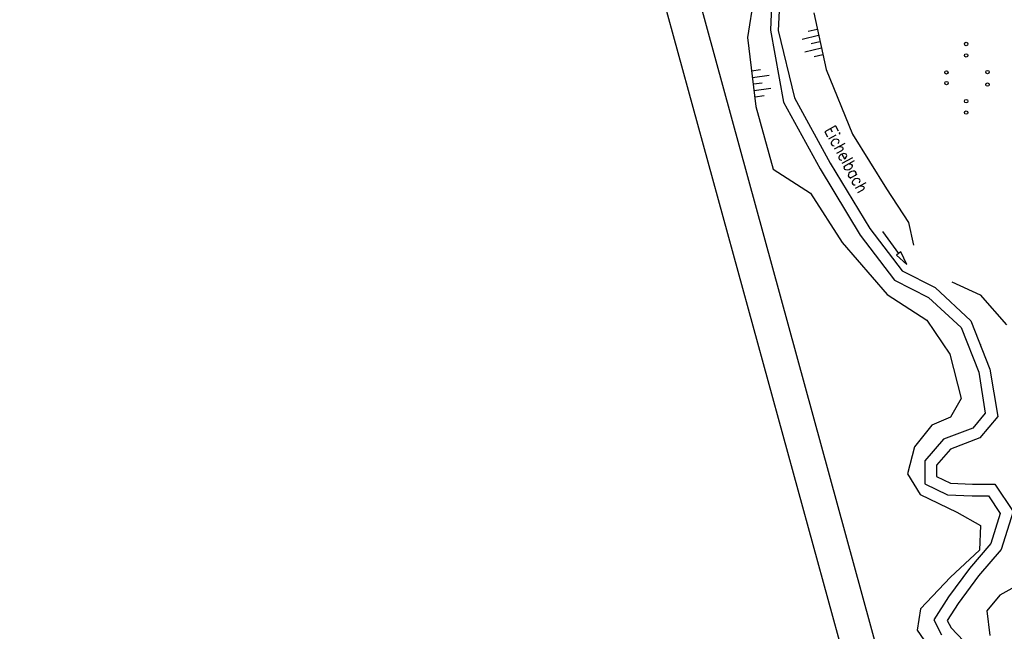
# Model space of a CAD drawing. Extents: x 447258 to 447844, y 441190 to 442763.
# Tile 66 of 123: x 447258 to 447401, y 441850 to 441939. Entities that reach past the tile are written whole.
import ezdxf

# ---------------------------------------------------------------- set-up
doc = ezdxf.new("R2010")
doc.units = 0
doc.header["$LTSCALE"] = 2
doc.header["$MEASUREMENT"] = 0
doc.linetypes.add('AUSGEZOGEN', pattern=[0])
doc.layers.get('0').update_dxf_attribs({"linetype": 'AUSGEZOGEN'})
for name, color, linetype in [('DB-Bemassung', 15, 'CONTINUOUS'), ('DB-Bestand', 8, 'CONTINUOUS'), ('FBRTOP', 250, 'AUSGEZOGEN'), ('Planeinteilung', 250, 'CONTINUOUS'), ('RAHMEN', 7, 'AUSGEZOGEN')]:
    doc.layers.add(name, color=color, linetype=linetype)
doc.styles.add('ROMANS', font='romans.shx', dxfattribs={"width": 0.8})

# ---------------------------------------------------------------- blocks, each defined once
blk = doc.blocks.new('PRIM_AC1_270')
at = {"layer": 'DB-Bestand', "color": 253, "linetype": 'Continuous'}
for points in [[(75.93, 235.89), (76.41, 237.12)], [(76.86, 235.53), (77.75, 237.83)], [(78.62, 234.84), (79.52, 237.14)], [(77.74, 235.19), (78.22, 236.41)], [(79.5, 234.5), (79.98, 235.72)]]:
    blk.add_lwpolyline(points, dxfattribs=at)
blk = doc.blocks.new('PRIM_AC1_271')
at = {"layer": 'DB-Bestand', "color": 253, "linetype": 'Continuous'}
for points in [[(75.93, 235.89), (76.41, 237.12)], [(76.86, 235.53), (77.75, 237.83)], [(78.62, 234.84), (79.52, 237.14)], [(77.74, 235.19), (78.22, 236.41)], [(79.5, 234.5), (79.98, 235.72)]]:
    blk.add_lwpolyline(points, dxfattribs=at)
blk = doc.blocks.new('PRIM_A86_130')
at = {"layer": 'DB-Bestand', "color": 253, "linetype": 'Continuous'}
for centre in [(108.2, 260.85), (109.96, 260.36), (103.43, 258.93), (105.04, 258.49), (111.47, 256.73), (113.08, 256.29), (106.67, 255.06), (108.17, 254.66)]:
    blk.add_circle(centre, 0.25, dxfattribs=at)
blk = doc.blocks.new('1135297')
blk.add_line((0, 0), (1135, 0))
at = {"layer": 'RAHMEN'}
blk.add_line((25, 5), (950, 5), dxfattribs=at)

msp = doc.modelspace()

# ---------------------------------------------------------------- linework, layer by layer
at = {"layer": 'DB-Bestand', "linetype": 'Continuous'}
for p, q in [((447367.6, 441949.19), (447367.04, 441937.88)), ((447368.74, 441949.09), (447368.18, 441937.82)), ((447364.76, 441943.46), (447363.69, 441936.81)), ((447373.39, 441940.4), (447375.16, 441932.14)), ((447367.04, 441937.88), (447368.94, 441927.37)), ((447368.18, 441937.82), (447370.54, 441927.99)), ((447363.69, 441936.81), (447364.94, 441926.74)), ((447375.16, 441932.14), (447379.03, 441922.71)), ((447370.54, 441927.99), (447375.78, 441918.49)), ((447364.94, 441926.74), (447367.43, 441917.59)), ((447368.94, 441927.37), (447374.3, 441917.64)), ((447379.03, 441922.71), (447383.95, 441914.75)), ((447367.43, 441917.59), (447372.87, 441914.12)), ((447374.3, 441917.64), (447380.11, 441907.99)), ((447375.78, 441918.49), (447381.52, 441908.95)), ((447383.95, 441914.75), (447387.19, 441909.82)), ((447372.87, 441914.12), (447377.52, 441906.91)), ((447381.52, 441908.95), (447386.27, 441902.78)), ((447387.19, 441909.82), (447387.91, 441906.55)), ((447380.11, 441907.99), (447385.15, 441901.44)), ((447383.38, 441908.53), (447385.74, 441905.31)), ((447377.52, 441906.91), (447384.09, 441899.33)), ((447385.74, 441905.31), (447385.42, 441905.07)), ((447385.42, 441905.07), (447386.93, 441903.7)), ((447386.07, 441905.55), (447385.74, 441905.31)), ((447386.93, 441903.7), (447386.07, 441905.55)), ((447386.27, 441902.78), (447391.08, 441900.34)), ((447385.15, 441901.44), (447390.1, 441898.92)), ((447391.08, 441900.34), (447396.28, 441895.51)), ((447393.51, 441901.17), (447397.63, 441899.27)), ((447384.09, 441899.33), (447389.86, 441895.61)), ((447390.1, 441898.92), (447394.84, 441894.52)), ((447397.63, 441899.27), (447401.47, 441894.91)), ((447389.86, 441895.61), (447393.22, 441890.62)), ((447394.84, 441894.52), (447397.41, 441888.01)), ((447396.28, 441895.51), (447399.06, 441888.46)), ((447393.22, 441890.62), (447394.88, 441884.18)), ((447397.41, 441888.01), (447398.38, 441882.04)), ((447399.06, 441888.46), (447400.19, 441881.54)), ((447394.88, 441884.18), (447393.28, 441881.48)), ((447398.38, 441882.04), (447396.55, 441879.87)), ((447390.57, 441880.31), (447388.05, 441877.13)), ((447393.28, 441881.48), (447390.57, 441880.31)), ((447400.19, 441881.54), (447397.57, 441878.44)), ((447396.55, 441879.87), (447392.28, 441878.24)), ((447392.28, 441878.24), (447389.55, 441875.1)), ((447397.57, 441878.44), (447393.28, 441876.8)), ((447388.05, 441877.13), (447387.02, 441873.22)), ((447393.28, 441876.8), (447391.25, 441874.47)), ((447389.55, 441875.1), (447389.57, 441871.72)), ((447391.25, 441874.47), (447391.27, 441872.8)), ((447387.02, 441873.22), (447388.87, 441870.2)), ((447389.57, 441871.72), (447392.88, 441870.13)), ((447391.27, 441872.8), (447393.3, 441871.82)), ((447393.3, 441871.82), (447396.49, 441871.71)), ((447396.49, 441871.71), (447399.77, 441871.7)), ((447399.77, 441871.7), (447402.43, 441867.7)), ((447388.87, 441870.2), (447394.23, 441867.62)), ((447392.88, 441870.13), (447396.46, 441870.01)), ((447396.46, 441870.01), (447398.86, 441870)), ((447398.86, 441870), (447400.56, 441867.43)), ((447394.23, 441867.62), (447397.69, 441865.67)), ((447400.56, 441867.43), (447399.18, 441863.03)), ((447402.43, 441867.7), (447400.7, 441862.18)), ((447397.69, 441865.67), (447397.51, 441862.06)), ((447399.18, 441863.03), (447396.06, 441859.4)), ((447397.51, 441862.06), (447393.3, 441858.14)), ((447400.7, 441862.18), (447397.39, 441858.33)), ((447396.06, 441859.4), (447393.02, 441855.26)), ((447393.3, 441858.14), (447388.95, 441853.51)), ((447397.39, 441858.33), (447394.42, 441854.3)), ((447403.88, 441857.39), (447400.51, 441855.51)), ((447393.02, 441855.26), (447390.86, 441851.9)), ((447394.42, 441854.3), (447392.83, 441851.81)), ((447400.51, 441855.51), (447398.58, 441853.23)), ((447388.95, 441853.51), (447388.46, 441850.41)), ((447398.58, 441853.23), (447399.03, 441849.62)), ((447390.86, 441851.9), (447391.98, 441849.75)), ((447392.83, 441851.81), (447393.38, 441850.75)), ((447388.46, 441850.41), (447390.94, 441846.82)), ((447393.38, 441850.75), (447398.66, 441845.27))]:
    msp.add_line(p, q, dxfattribs=at)
at = {"layer": 'FBRTOP'}
for points in [[(447621.84, 441538.2, 0.000001), (447626.14, 441528.44, 0.000001), (447630.88, 441517.67)], [(447480.07, 442014.16, -0.000012), (447480.65, 442010.76, 0.000003), (447481.3, 442006.93, 0.001084), (447482.22, 442001.57, 0.000507), (447484.22, 441990.11, 0.002121), (447485.99, 441980.29, 0.001428), (447488.72, 441965.72, 0.001696), (447490.99, 441954.05, 0.001563), (447493.53, 441941.4, 0.001561), (447496.04, 441929.27, 0.001561), (447498.63, 441917.15, 0.001559), (447501.3, 441905.04, 0.00156), (447504.04, 441892.96, 0.001559), (447506.86, 441880.9, 0.001558), (447509.76, 441868.84, 0.001561), (447512.73, 441856.8, 0.001563), (447515.77, 441844.79, 0.001563)]]:
    msp.add_lwpolyline(points, format="xyb", dxfattribs=at)

# ---------------------------------------------------------------- block references
at = {"layer": 'DB-Bemassung', "color": 201, "linetype": 'Continuous'}
for name, p, rotation in [('PRIM_AC1_270', (447612.36, 442004.48), 124.3062195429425), ('PRIM_AC1_271', (447121.42, 441882.7), 299.3062195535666)]:
    msp.add_blockref(name, p, dxfattribs=dict(at, rotation=rotation))
at = {"layer": 'DB-Bemassung', "linetype": 'Continuous', "rotation": 285.306219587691}
msp.add_blockref('PRIM_A86_130', (447118.54, 441967.26), dxfattribs=at)
at = {"layer": 'Planeinteilung', "linetype": 'Continuous', "rotation": 285.3280982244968}
msp.add_blockref('1135297', (447257.6, 442284.75), dxfattribs=at)

# ---------------------------------------------------------------- texts
at = {"layer": 'DB-Bestand', "linetype": 'Continuous', "style": 'ROMANS'}
for s, height, rotation, oblique, width, p in [('Eichelbach', 1.8, 298.2, 360, 0.8334, (447374.84, 441923.28)), ('416.50', 0.01, 285.3062, 0, 0.9, (447397.7, 441892.1))]:
    msp.add_text(s, height=height, rotation=rotation, dxfattribs=dict(at, oblique=oblique, width=width)).set_placement(p)

doc.saveas('drawing.dxf')
